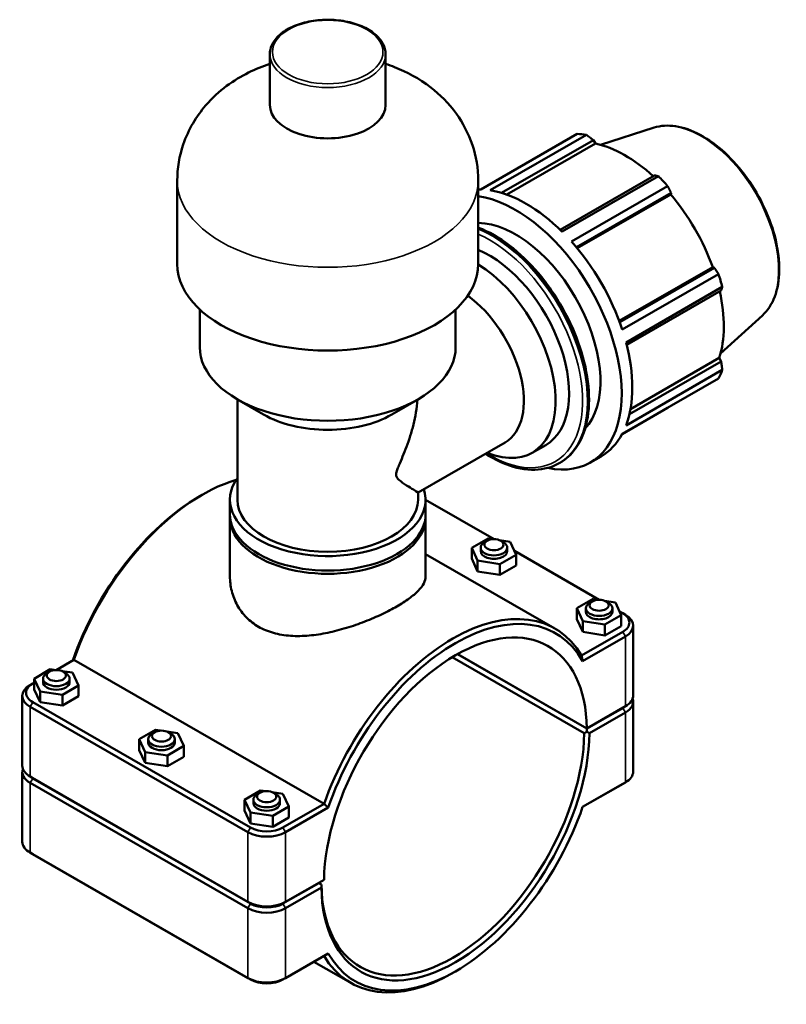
# Model space of a CAD drawing. Header units: millimetres. Extents: x 0 to 1067, y -35 to 1466.
# Tile 8 of 8: x 779 to 1067, y 725 to 1096. Entities that reach past the tile are written whole.
import ezdxf

# ---------------------------------------------------------------- set-up
doc = ezdxf.new("R2010")
doc.units = ezdxf.units.MM
doc.layers.add('Visible (ISO)', color=7, linetype='Continuous', lineweight=50)
doc.layers.add('Visible Narrow (ISO)', color=7, linetype='Continuous', lineweight=35)

msp = doc.modelspace()

# ---------------------------------------------------------------- linework, layer by layer
at = {"layer": 'Visible (ISO)'}
for p, q in [((872.702, 1063.814), (872.702, 1082.945)), ((916.3, 1063.814), (916.3, 1082.945)), ((1017.394, 1055.286), (997.16, 1048.848)), ((952.191, 1032.033), (988.435, 1052.905)), ((991.923, 1052.567), (955.679, 1031.695)), ((959.974, 1030.7), (994.499, 1050.581)), ((961.889, 1030.066), (995.296, 1049.304)), ((994.499, 1050.581), (995.296, 1049.304)), ((837.845, 1003.97), (837.845, 1035.317)), ((951.157, 1003.97), (951.157, 1035.317)), ((1017.566, 1037.299), (982.01, 1016.824)), ((982.734, 1016.115), (1018.979, 1036.986)), ((1022.467, 1033.308), (986.222, 1012.436)), ((988.102, 1010.26), (1023.742, 1030.784)), ((1023.742, 1030.784), (1023.625, 1030.124)), ((988.434, 1009.859), (1023.625, 1030.124)), ((1004.232, 982.491), (1039.426, 1002.757)), ((1040.053, 1002.533), (1004.411, 982.009)), ((1039.426, 1002.757), (1040.053, 1002.533)), ((1005.353, 979.299), (1041.598, 1000.171)), ((1043.042, 995.307), (1006.798, 974.435)), ((1007.053, 973.443), (1042.611, 993.919)), ((846.343, 972.623), (846.343, 986.783)), ((942.658, 972.623), (942.658, 986.783)), ((1058.126, 984.553), (1042.403, 970.284)), ((1008.475, 949.326), (1041.904, 968.576)), ((1041.904, 968.576), (1042.611, 967.25)), ((1006.798, 943.154), (1043.042, 964.025)), ((1042.611, 967.25), (1008.071, 947.36)), ((1041.598, 960.825), (1005.353, 939.953)), ((870.371, 947.255), (860.317, 953.089)), ((860.507, 915.157), (860.507, 952.979)), ((918.63, 947.255), (928.684, 953.089)), ((1005.287, 939.83), (1022.467, 949.723)), ((928.494, 917.878), (961.287, 936.762)), ((971.509, 932.869), (976.559, 935.777)), ((993.407, 929.179), (997.402, 931.48)), ((981.68, 928.946), (981.918, 929.083)), ((846.211, 916.429), (847.197, 917.001)), ((928.494, 915.157), (928.494, 917.879)), ((857.674, 909.707), (857.674, 915.157)), ((931.327, 915.166), (957.113, 900.317)), ((931.327, 909.707), (931.327, 915.157)), ((857.674, 886.295), (857.674, 908.48)), ((931.327, 886.295), (931.327, 908.48)), ((948.727, 897.108), (954.883, 900.616)), ((954.524, 899.704), (953.53, 899.128)), ((954.883, 900.616), (956.812, 900.312)), ((959.138, 899.945), (963.236, 899.299)), ((959.635, 899.704), (960.629, 899.128)), ((963.236, 899.299), (965.433, 894.475)), ((931.327, 894.701), (980.019, 866.66)), ((948.727, 893.02), (948.727, 897.108)), ((950.923, 892.284), (948.727, 897.108)), ((952.08, 897.1), (952.08, 895.791)), ((965.433, 894.475), (959.276, 890.967)), ((962.08, 897.1), (962.08, 895.791)), ((964.784, 895.9), (996.711, 877.514)), ((965.433, 890.387), (965.433, 894.475)), ((950.923, 888.196), (948.727, 893.02)), ((959.276, 890.967), (950.923, 892.284)), ((950.923, 888.196), (950.923, 892.284)), ((959.276, 886.88), (959.276, 890.967)), ((965.433, 890.387), (959.276, 886.88)), ((959.276, 886.88), (950.923, 888.196)), ((988.325, 874.305), (994.481, 877.813)), ((994.122, 876.901), (993.128, 876.325)), ((994.481, 877.813), (996.41, 877.509)), ((998.736, 877.142), (1002.834, 876.496)), ((999.233, 876.901), (1000.227, 876.325)), ((1002.834, 876.496), (1005.031, 871.672)), ((988.325, 870.217), (988.325, 874.305)), ((990.521, 869.481), (988.325, 874.305)), ((991.678, 874.297), (991.678, 872.989)), ((1005.031, 871.672), (998.874, 868.165)), ((1001.678, 874.297), (1001.678, 872.989)), ((1004.382, 873.097), (1005.552, 872.423)), ((1005.031, 867.584), (1005.031, 871.672)), ((1005.575, 872.409), (1006.569, 871.833)), ((990.521, 865.393), (988.325, 870.217)), ((998.874, 868.165), (990.521, 869.481)), ((990.521, 865.393), (990.521, 869.481)), ((998.874, 864.077), (998.874, 868.165)), ((1009.485, 841.472), (1009.485, 867.756)), ((1005.552, 865.379), (990.091, 856.476)), ((998.874, 864.077), (990.521, 865.393)), ((1005.031, 867.584), (998.874, 864.077)), ((990.471, 854.41), (1006.542, 863.664)), ((992.081, 828.966), (943.353, 857.028)), ((992.071, 829.046), (943.418, 857.064)), ((792.29, 851.046), (798.91, 854.858)), ((798.91, 854.858), (893.097, 800.62)), ((941.367, 855.874), (991.081, 827.246)), ((790.038, 851.331), (783.947, 847.786)), ((789.768, 850.434), (788.775, 849.857)), ((791.983, 851.037), (790.038, 851.331)), ((798.415, 850.066), (794.379, 850.675)), ((794.879, 850.434), (795.873, 849.857)), ((800.701, 845.256), (798.415, 850.066)), ((783.426, 845.942), (782.432, 845.365)), ((783.45, 845.955), (783.947, 846.242)), ((783.947, 847.786), (786.233, 842.976)), ((783.947, 843.698), (783.947, 847.786)), ((787.324, 846.521), (787.324, 847.829)), ((797.324, 846.521), (797.324, 847.829)), ((786.233, 838.888), (783.947, 843.698)), ((786.233, 842.976), (794.61, 841.711)), ((786.233, 838.888), (786.233, 842.976)), ((794.61, 841.711), (800.701, 845.256)), ((794.61, 837.623), (794.61, 841.711)), ((800.701, 841.168), (800.701, 845.256)), ((779.516, 815.004), (779.516, 841.289)), ((865.403, 791.717), (783.45, 838.911)), ((794.61, 837.623), (786.233, 838.888)), ((800.701, 841.168), (794.61, 837.623)), ((1009.485, 812.817), (1009.485, 839.101)), ((782.46, 837.196), (864.413, 790.002)), ((1006.542, 837.38), (992.071, 829.047)), ((992.081, 829.048), (1005.552, 836.805)), ((1005.552, 836.724), (992.081, 828.966)), ((993.061, 827.246), (1006.542, 835.009)), ((1005.575, 836.819), (1006.569, 837.396)), ((829.635, 828.528), (823.545, 824.983)), ((829.366, 827.631), (828.373, 827.054)), ((831.581, 828.234), (829.635, 828.528)), ((838.013, 827.263), (833.977, 827.872)), ((834.477, 827.631), (835.471, 827.054)), ((840.299, 822.453), (838.013, 827.263)), ((992.071, 829.046), (992.081, 829.048)), ((992.081, 828.966), (992.076, 827.824)), ((823.545, 824.983), (825.831, 820.173)), ((823.545, 820.895), (823.545, 824.983)), ((826.922, 823.718), (826.922, 825.026)), ((836.922, 823.718), (836.922, 825.026)), ((825.831, 816.085), (823.545, 820.895)), ((825.831, 820.173), (834.208, 818.908)), ((825.831, 816.085), (825.831, 820.173)), ((834.208, 818.908), (840.299, 822.453)), ((840.299, 818.365), (840.299, 822.453)), ((834.208, 814.82), (825.831, 816.085)), ((834.208, 814.82), (834.208, 818.908)), ((840.299, 818.365), (834.208, 814.82)), ((779.516, 786.349), (779.516, 812.633)), ((783.426, 810.351), (782.432, 810.928)), ((864.413, 763.718), (782.46, 810.912)), ((782.46, 808.541), (864.413, 761.347)), ((783.45, 810.338), (865.403, 763.144)), ((865.403, 763.062), (783.45, 810.256)), ((1006.542, 808.725), (990.471, 799.47)), ((1005.575, 808.164), (1006.569, 808.741)), ((869.233, 805.725), (863.143, 802.18)), ((868.964, 804.828), (867.971, 804.251)), ((871.179, 805.431), (869.233, 805.725)), ((877.611, 804.46), (873.575, 805.069)), ((874.075, 804.828), (875.069, 804.251)), ((990.469, 799.465), (1005.552, 808.15)), ((863.143, 802.18), (865.429, 797.37)), ((863.143, 798.092), (863.143, 802.18)), ((866.52, 800.915), (866.52, 802.223)), ((876.52, 800.915), (876.52, 802.223)), ((879.897, 799.65), (877.611, 804.46)), ((865.429, 793.282), (863.143, 798.092)), ((865.429, 797.37), (873.806, 796.105)), ((865.429, 793.282), (865.429, 797.37)), ((873.806, 796.105), (879.897, 799.65)), ((893.097, 800.62), (877.636, 791.717)), ((878.626, 790.002), (894.697, 799.257)), ((879.897, 795.562), (879.897, 799.65)), ((873.806, 792.017), (873.806, 796.105)), ((879.897, 795.562), (873.806, 792.017)), ((873.806, 792.017), (865.429, 793.282)), ((783.426, 781.696), (782.432, 782.273)), ((864.413, 735.063), (782.46, 782.257)), ((783.45, 781.683), (865.403, 734.489)), ((893.097, 772.051), (878.626, 763.718)), ((891.107, 770.901), (893.097, 772.051)), ((877.636, 763.144), (891.107, 770.901)), ((891.107, 770.819), (877.636, 763.062)), ((878.626, 761.347), (892.107, 769.11)), ((891.036, 770.86), (891.107, 770.819)), ((892.107, 770.251), (891.042, 770.864)), ((892.099, 770.251), (891.107, 770.819)), ((877.636, 734.489), (893.097, 743.392)), ((894.697, 744.317), (878.626, 735.063)), ((889.289, 741.199), (903.168, 733.207)), ((942.791, 737.676), (941.805, 737.104))]:
    msp.add_line(p, q, dxfattribs=at)
for centre, major_axis, ratio, start_param, end_param in [((894.501, 1063.814), (-21.799, 0), 0.5758617, 0, 3.1415927), ((1005.451, 1001.314), (-28.195, 48.962), 0.5780931, 5.8451561, 5.9396837), ((1006.469, 1001.9), (26.222, -45.535), 0.5780931, 2.0696433, 2.6635608), ((1005.451, 1001.314), (28.195, -48.962), 0.5780931, 1.9181653, 2.0126929), ((969.206, 980.442), (-28.195, 48.962), 0.5780931, 5.9396837, 5.9684952), ((969.206, 980.442), (28.195, -48.962), 0.5780931, 2.0126929, 2.7035635), ((965.211, 978.141), (28.195, -48.962), 0.5780931, 5.8077665, 9.0007996), ((1006.469, 1001.9), (26.222, -45.535), 0.5780931, 1.2672974, 1.8781627), ((965.211, 978.141), (-22.556, 39.17), 0.5780931, 3.315271, 5.9550317), ((969.206, 980.442), (28.195, -48.962), 0.5780931, 1.2272947, 1.9181653), ((955.413, 972.499), (21.146, -36.721), 0.5780931, 0, 2.5006557), ((894.501, 1003.97), (-56.656, 0), 0.5758617, 0, 3.1415927), ((950.362, 969.59), (21.146, -36.721), 0.5780931, 5.6396842, 8.6148303), ((1005.451, 1001.314), (28.195, -48.962), 0.5780931, 1.1327672, 1.2272947), ((944.369, 966.139), (16.917, -29.377), 0.5780931, 0, 2.2390215), ((1006.469, 1001.9), (26.222, -45.535), 0.5780931, 0.4818993, 1.0759774), ((894.501, 972.623), (-48.158, 0), 0.5758617, 0, 3.1415927), ((969.206, 980.442), (28.195, -48.962), 0.5780931, 0.4418966, 1.1327672), ((1005.451, 1001.314), (28.195, -48.962), 0.5780931, 0.347369, 0.4418966), ((894.501, 961.043), (33.994, 0), 0.5758617, 3.9231383, 5.5016397), ((969.206, 980.442), (28.195, -48.962), 0.5780931, 0, 0.347369), ((894.501, 915.157), (-36.826, 0), 0.5758617, 5.8883942, 9.6133902), ((847.407, 854.172), (38.425, 66.727), 0.5780931, 0.5486265, 1.8823989), ((846.417, 854.742), (-37.727, -65.514), 0.5780931, 3.9289245, 5.0352196), ((894.501, 915.157), (-33.994, 0), 0.5758617, 0, 3.1415926), ((894.501, 908.48), (-36.826, 0), 0.5758617, 6.254268, 9.4536952), ((894.501, 909.707), (-36.826, 0), 0.5758617, 0, 3.1415927), ((957.08, 897.1), (5, 0), 0.5758617, 2.360047, 7.0647309), ((957.08, 895.791), (-5, 0), 0.5758617, 0, 3.1415927), ((996.678, 874.297), (5, 0), 0.5758617, 2.360047, 7.0647309), ((941.594, 799.934), (38.425, 66.727), 0.5780931, 5.9677153, 8.1655843), ((942.584, 799.363), (34.932, 60.661), 0.5780931, 5.5165692, 8.6167303), ((942.584, 799.363), (37.727, 65.514), 0.5780931, 5.9564074, 8.1768921), ((996.678, 872.989), (-5, 0), 0.5758617, 0, 3.1415927), ((999.435, 868.901), (8.65, 0), 0.5758617, 5.4977871, 7.0685835), ((999.435, 867.756), (10.05, 0), 0.5758617, 5.4977871, 7.0647309), ((792.324, 847.829), (-5, 0), 0.5758617, 5.5016397, 10.2063236), ((789.566, 841.289), (-10.05, 0), 0.5758617, 5.5016397, 7.0685835), ((789.566, 842.433), (-8.65, 0), 0.5758617, 5.4977871, 7.0685835), ((792.324, 846.521), (5, 0), 0.5758617, 3.1415927, 6.2831853), ((999.435, 841.472), (10.05, 0), 0.5758617, 5.4977871, 6.2831853), ((999.435, 839.101), (10.05, 0), 0.5758617, 5.4977871, 6.4894768), ((999.435, 840.246), (-8.65, 0), 0.5758617, 2.3561945, 2.5122511), ((999.435, 840.328), (8.65, 0), 0.5758617, 5.4977871, 5.5016397), ((831.922, 825.026), (-5, 0), 0.5758617, 5.5016397, 10.2063236), ((942.584, 799.363), (-35.631, -61.874), 0.5780931, 5.516163, 8.6171366), ((941.594, 799.934), (-34.932, -60.661), 0.5780931, 5.5165681, 8.6167315), ((941.559, 799.954), (-70, -40.467), 0.0016725, 2.3759423, 2.3759434), ((831.922, 823.718), (5, 0), 0.5758617, 3.1415927, 6.2831853), ((789.566, 812.633), (-10.05, 0), 0.5758617, 6.0768939, 7.0685835), ((789.566, 815.004), (-10.05, 0), 0.5758617, 0, 0.7853982), ((999.435, 812.817), (10.05, 0), 0.5758617, 5.4977871, 6.2831853), ((789.566, 813.778), (-8.65, 0), 0.5758617, 0.6293416, 0.7853982), ((789.566, 813.86), (8.65, 0), 0.5758617, 3.9231383, 3.9269908), ((999.435, 811.673), (8.65, 0), 0.5758617, 5.4977871, 5.5016397), ((871.52, 802.223), (-5, 0), 0.5758617, 5.5016397, 10.2063236), ((871.52, 800.915), (5, 0), 0.5758617, 3.1415927, 6.2831853), ((942.584, 799.363), (-37.727, -65.514), 0.5780931, 5.9564074, 8.1768921), ((871.52, 794.095), (10.05, 0), 0.5758617, 3.9269908, 5.4977871), ((871.52, 795.239), (-8.65, 0), 0.5758617, 0.7853982, 2.3561945), ((789.566, 786.349), (-10.05, 0), 0.5758617, 0, 0.7853982), ((789.566, 785.205), (8.65, 0), 0.5758617, 3.9231383, 3.9269908), ((871.52, 767.81), (-10.05, 0), 0.5758617, 0.7853982, 2.3561945), ((871.52, 765.44), (10.05, 0), 0.5758617, 3.9269908, 5.4977871), ((871.52, 766.666), (8.65, 0), 0.5758617, 3.9269908, 5.4977871), ((871.52, 766.584), (-8.65, 0), 0.5758617, 0.7853982, 2.3561945), ((941.594, 799.934), (-38.425, -66.727), 0.5780931, 5.9677153, 7.0705172), ((871.52, 739.155), (-10.05, 0), 0.5758617, 0.7853982, 2.3561945), ((871.52, 738.011), (8.65, 0), 0.5758617, 3.9269908, 5.4977871)]:
    msp.add_ellipse(centre, major_axis=major_axis, ratio=ratio, start_param=start_param, end_param=end_param, dxfattribs=at)
for centre in [(957.08, 898.244), (996.678, 875.441), (792.324, 848.973), (831.922, 826.17), (871.52, 803.368)]:
    msp.add_ellipse(centre, major_axis=(3.6, 0), ratio=0.5758617, dxfattribs=at)
for points, knots in [([(916.3, 1082.945), (916.3, 1084.287), (915.952, 1085.625), (914.604, 1088.193), (913.574, 1089.416), (910.907, 1091.647), (909.238, 1092.643), (905.459, 1094.271), (903.346, 1094.9), (898.902, 1095.733), (896.573, 1095.937), (891.926, 1095.906), (889.609, 1095.67), (885.21, 1094.781), (883.128, 1094.126), (879.403, 1092.447), (877.761, 1091.421), (875.108, 1089.084), (874.09, 1087.771), (872.961, 1085.263), (872.702, 1084.105), (872.702, 1082.945)], [5.4977871, 5.4977871, 5.4977871, 5.4977871, 5.7913245, 5.7913245, 6.1006212, 6.1006212, 6.4263438, 6.4263438, 6.7540474, 6.7540474, 7.0804416, 7.0804416, 7.4062831, 7.4062831, 7.7327584, 7.7327584, 8.0605238, 8.0605238, 8.3856431, 8.3856431, 8.6393798, 8.6393798, 8.6393798, 8.6393798]), ([(872.702, 1079.298), (870.031, 1078.415), (867.362, 1077.339), (859.169, 1073.258), (853.557, 1069.458), (845.156, 1059.68), (842.077, 1054.758), (838.664, 1044.697), (837.845, 1040.017), (837.845, 1035.317)], [7.5898401, 7.5898401, 7.5898401, 7.5898401, 7.7817435, 7.7817435, 8.1798886, 8.1798886, 8.4464616, 8.4464616, 8.6393798, 8.6393798, 8.6393798, 8.6393798]), ([(951.157, 1035.317), (951.157, 1039.938), (950.366, 1044.541), (947.486, 1053.178), (945.34, 1057.138), (939.989, 1064.569), (936.675, 1067.784), (928.837, 1073.846), (924.255, 1076.26), (918.559, 1078.516), (917.429, 1078.924), (916.3, 1079.298)], [5.4977871, 5.4977871, 5.4977871, 5.4977871, 5.6874627, 5.6874627, 5.8908897, 5.8908897, 6.1377871, 6.1377871, 6.4661357, 6.4661357, 6.5473269, 6.5473269, 6.5473269, 6.5473269]), ([(1017.394, 1055.286), (1019.863, 1056.071), (1022.597, 1056.24), (1028.433, 1055.371), (1031.55, 1054.277), (1037.82, 1050.916), (1040.974, 1048.626), (1046.964, 1043.105), (1049.799, 1039.874), (1054.873, 1032.805), (1057.112, 1028.968), (1060.775, 1021.067), (1062.2, 1017.003), (1064.088, 1009.042), (1064.549, 1005.146), (1064.441, 997.903), (1063.87, 994.557), (1061.714, 988.804), (1060.141, 986.382), (1058.126, 984.553)], [5.6249709, 5.6249709, 5.6249709, 5.6249709, 5.9294414, 5.9294414, 6.2488153, 6.2488153, 6.5738976, 6.5738976, 6.8985993, 6.8985993, 7.2225651, 7.2225651, 7.5465068, 7.5465068, 7.8711489, 7.8711489, 8.1962895, 8.1962895, 8.5160634, 8.5160634, 8.5160634, 8.5160634]), ([(951.157, 1017.663), (951.2, 1017.647), (951.244, 1017.63), (955.148, 1016.126), (959.075, 1013.868), (966.709, 1008.05), (970.412, 1004.486), (977.219, 996.43), (980.322, 991.94), (985.624, 982.483), (987.822, 977.517), (991.097, 967.597), (992.171, 962.644), (993.075, 953.233), (992.901, 948.778), (991.286, 940.829), (989.849, 937.33), (986.203, 932.237), (984.21, 930.403), (981.918, 929.083)], [6.1160353, 6.1160353, 6.1160353, 6.1160353, 6.1196954, 6.1196954, 6.4430407, 6.4430407, 6.7671229, 6.7671229, 7.0905041, 7.0905041, 7.4136119, 7.4136119, 7.7370667, 7.7370667, 8.0612142, 8.0612142, 8.3840802, 8.3840802, 8.6413135, 8.6413135, 8.6413135, 8.6413135]), ([(928.319, 952.877), (928.183, 951.255), (927.971, 949.622), (927.174, 944.977), (926.425, 941.996), (924.686, 936.413), (923.687, 933.786), (922.211, 930.223), (921.728, 929.113), (921.048, 927.482), (920.833, 926.955), (920.544, 926.131), (920.455, 925.853), (920.311, 925.271), (920.254, 924.966), (920.254, 924.322), (920.311, 924.093), (920.455, 923.706), (920.544, 923.55), (920.833, 923.126), (921.048, 922.904), (921.728, 922.274), (922.211, 921.92), (923.687, 920.883), (924.686, 920.258), (926.425, 919.172), (927.174, 918.714), (928.206, 918.075), (928.494, 917.892), (928.494, 917.879)], [9.8299678, 9.8299678, 9.8299678, 9.8299678, 10.335816, 10.335816, 11.2813662, 11.2813662, 12.2269163, 12.2269163, 12.6996914, 12.6996914, 12.936079, 12.936079, 13.0542727, 13.0542727, 13.1724665, 13.1724665, 13.2906603, 13.2906603, 13.4088541, 13.4088541, 13.6452416, 13.6452416, 14.1180167, 14.1180167, 15.0635669, 15.0635669, 16.009117, 16.009117, 16.9432054, 16.9432054, 16.9432054, 16.9432054]), ([(981.68, 928.946), (978.961, 927.38), (975.828, 926.545), (969.013, 926.384), (965.317, 927.1), (959.001, 929.532), (956.415, 930.855), (953.852, 932.481)], [2.3581282, 2.3581282, 2.3581282, 2.3581282, 2.66326051, 2.66326051, 2.97810274, 2.97810274, 3.19227873, 3.19227873, 3.19227873, 3.19227873]), ([(857.674, 886.295), (857.674, 884.505), (857.89, 882.645), (858.805, 878.979), (859.503, 877.174), (861.364, 873.804), (862.529, 872.237), (865.243, 869.485), (866.794, 868.302), (868.46, 867.342)], [19.7764246, 19.7764246, 19.7764246, 19.7764246, 20.4836258, 20.4836258, 21.190827, 21.190827, 21.8980282, 21.8980282, 22.6052294, 22.6052294, 22.6052294, 22.6052294]), ([(868.46, 867.342), (870.127, 866.382), (872.003, 865.593), (876.063, 864.443), (878.248, 864.081), (882.781, 863.769), (885.133, 863.817), (889.851, 864.24), (892.216, 864.613), (896.78, 865.561), (899.144, 866.171), (903.863, 867.602), (906.219, 868.423), (910.757, 870.19), (912.944, 871.138), (917.004, 873.068), (918.878, 874.051), (922.204, 875.966), (923.754, 876.955), (926.469, 878.927), (927.636, 879.91), (929.499, 881.829), (930.198, 882.767), (931.112, 884.58), (931.327, 885.456), (931.327, 886.295)], [0, 0, 0, 0, 0.7072012, 0.7072012, 1.4144024, 1.4144024, 2.1216036, 2.1216036, 2.8288048, 2.8288048, 3.5344304, 3.5344304, 4.2400561, 4.2400561, 4.9456817, 4.9456817, 5.6513073, 5.6513073, 6.356933, 6.356933, 7.0625586, 7.0625586, 7.7681843, 7.7681843, 8.4738099, 8.4738099, 8.4738099, 8.4738099])]:
    msp.add_open_spline(points, degree=3, knots=knots, dxfattribs=at)
for points, weights in [([(994.499, 1050.581), (993.243, 1051.557), (991.923, 1052.567)], [1.00269704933, 1.00175658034, 1]), ([(1018.979, 1036.986), (1018.264, 1037.149), (1017.566, 1037.299)], [1, 1.00175658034, 1.00269704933]), ([(1023.742, 1030.784), (1023.123, 1032.023), (1022.467, 1033.308)], [1.00269704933, 1.00175658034, 1]), ([(1041.598, 1000.171), (1040.815, 1001.38), (1040.053, 1002.533)], [1, 1.00175658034, 1.00269704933]), ([(1042.611, 993.919), (1042.828, 994.602), (1043.042, 995.307)], [1.00269704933, 1.00175658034, 1]), ([(1043.042, 964.025), (1042.828, 965.674), (1042.611, 967.25)], [1, 1.00175658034, 1.00269704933]), ([(1022.467, 949.723), (1022.5, 949.784), (1022.533, 949.846)], [1, 1.00008850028, 1.00017492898]), ([(992.076, 827.824), (991.575, 827.534), (991.081, 827.246)], [1.00580231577, 1.00874341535, 1.01164224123]), ([(892.107, 770.251), (892.102, 770.252), (892.099, 770.251)], [1.01164224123, 1.00874341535, 1.00580231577])]:
    msp.add_rational_spline(points, weights, degree=2, dxfattribs=at)
for points, degree in [([(990.471, 854.41), (990.346, 855.098), (990.219, 855.787), (990.091, 856.476)], 3), ([(992.076, 827.824), (992.567, 827.537), (993.061, 827.246)], 2), ([(894.697, 799.257), (894.162, 799.71), (893.629, 800.164), (893.097, 800.62)], 3), ([(892.107, 769.11), (892.102, 769.683), (892.099, 770.251)], 2), ([(894.697, 744.317), (894.162, 744.008), (893.629, 743.7), (893.097, 743.392)], 3)]:
    msp.add_open_spline(points, degree=degree, dxfattribs=at)
at = {"layer": 'Visible Narrow (ISO)'}
for p, q in [((1005.552, 865.379), (1006.542, 863.664)), ((1006.542, 863.664), (1006.542, 837.38)), ((783.45, 838.911), (782.46, 837.196)), ((782.46, 810.912), (782.46, 837.196)), ((1005.552, 836.805), (1006.542, 837.38)), ((1005.552, 836.724), (1006.542, 835.009)), ((1006.542, 835.009), (1006.542, 808.725)), ((783.45, 810.338), (782.46, 810.912)), ((783.45, 810.256), (782.46, 808.541)), ((782.46, 782.257), (782.46, 808.541)), ((1005.552, 808.15), (1006.542, 808.725)), ((865.403, 791.717), (864.413, 790.002)), ((864.413, 790.002), (864.413, 763.718)), ((877.636, 791.717), (878.626, 790.002)), ((878.626, 763.718), (878.626, 790.002)), ((783.45, 781.683), (782.46, 782.257)), ((865.403, 763.144), (864.413, 763.718)), ((865.403, 763.062), (864.413, 761.347)), ((864.413, 761.347), (864.413, 735.063)), ((877.636, 763.144), (878.626, 763.718)), ((877.636, 763.062), (878.626, 761.347)), ((878.626, 735.063), (878.626, 761.347)), ((865.403, 734.489), (864.413, 735.063)), ((877.636, 734.489), (878.626, 735.063))]:
    msp.add_line(p, q, dxfattribs=at)
msp.add_ellipse((894.501, 1083.763), major_axis=(20.799, 0), ratio=0.5758617, dxfattribs=at)
for centre, major_axis, ratio, start_param, end_param in [((894.501, 1082.945), (-21.799, 0), 0.5758617, 0, 3.1415926), ((1035.186, 1018.437), (-20.527, 35.646), 0.5780931, 3.2668427, 6.1579352), ((894.501, 1035.317), (-56.656, 0), 0.5758617, 0, 3.1415927), ((956.542, 973.149), (25.376, -44.066), 0.5780931, 0, 2.508474), ((956.304, 973.012), (25.376, -44.066), 0.5780931, 0, 2.5017716), ((955.413, 972.499), (24.747, -42.974), 0.5780931, 5.4650804, 8.7629923)]:
    msp.add_ellipse(centre, major_axis=major_axis, ratio=ratio, start_param=start_param, end_param=end_param, dxfattribs=at)

doc.saveas('drawing.dxf')
